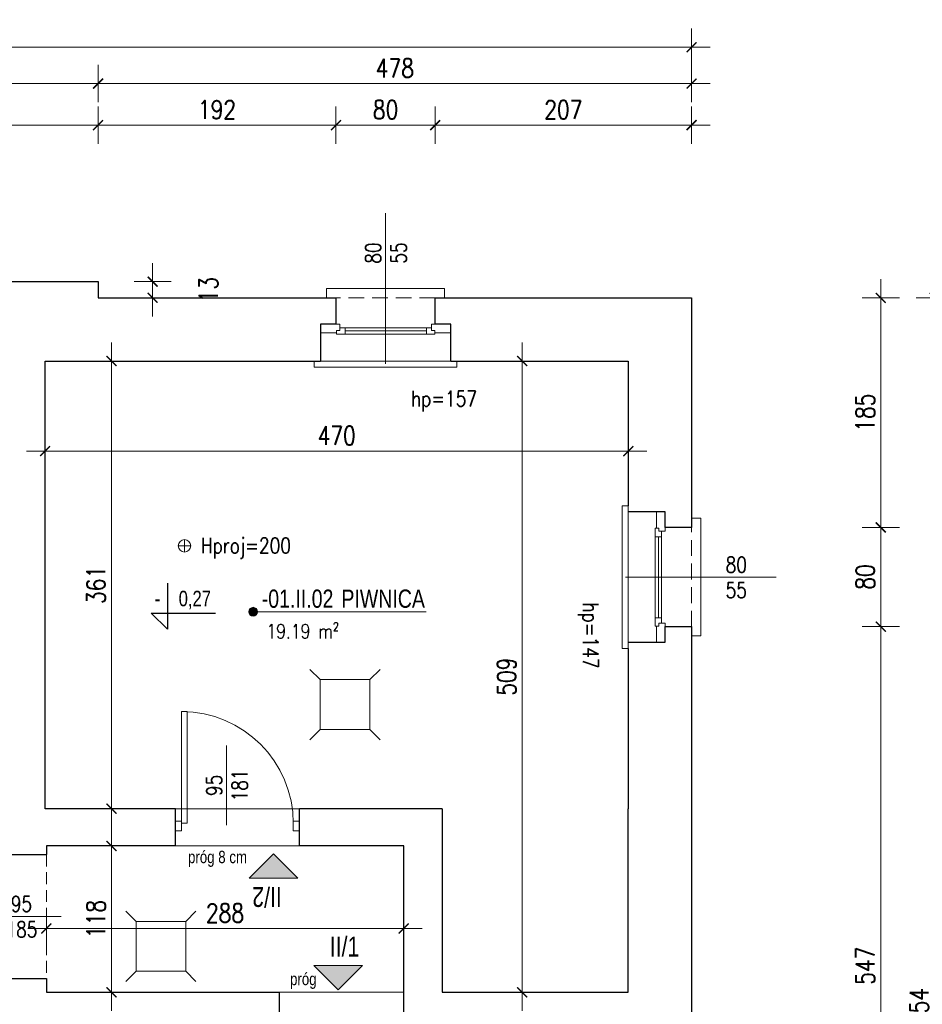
# Model space of a CAD drawing. Header units: millimetres. Extents: x 284606 to 569416, y -192995 to -95103.
# Tile 165 of 178: x 314232 to 314959, y -101627 to -100833. Entities that reach past the tile are written whole.
import ezdxf
from ezdxf.enums import TextEntityAlignment as Align

# ---------------------------------------------------------------- set-up
doc = ezdxf.new("R2010")
doc.units = ezdxf.units.MM
doc.linetypes.add('HIDDEN', pattern=[9.525, 6.35, -3.175])
doc.layers.get('0').update_dxf_attribs({"lineweight": 0})
for name, color, linetype, lineweight in [('!STR_Konstrukcja 0.20', 200, 'Continuous', 20), ('!STR_Konstrukcja 0.30', 64, 'Continuous', 30), ('!STR_Opisy 0.09', 8, 'Continuous', 9), ('!STR_Przerywana 0.09', 8, 'HIDDEN', 9), ('!STR_Stolarka drzwiowa', 30, 'Continuous', 15), ('!STR_Stolarka okienna', 72, 'Continuous', 15), ('!STR_Wymiarowanie', 254, 'Continuous', 9)]:
    doc.layers.add(name, color=color, linetype=linetype, lineweight=lineweight)
doc.layers.add('!STR_Obrysy pomieszczeń', color=215, linetype='Continuous', lineweight=9, plot=False)
doc.layers.add('AB1 - OPISY', color=7, linetype='Continuous')
doc.styles.add('1_50', font='txt', dxfattribs={"width": 0.8})
doc.styles.add('AB_Arial', font='NirmalaS.ttf')
doc.styles.add('EKO 1-10', font='romans.shx', dxfattribs={"width": 0.8, "height": 15})
doc.styles.add('EKO 1-5', font='romans.shx', dxfattribs={"width": 0.8, "height": 10})
doc.dimstyles.new('EKO wymiar 1-10', dxfattribs={"dimtxt": 15, "dimasz": 8, "dimexe": 15, "dimexo": 15, "dimgap": 5, "dimtad": 1, "dimdec": 0, "dimtxsty": 'EKO 1-10', "dimblk": 'ARCHTICK', "dimcen": 10, "dimdle": 15, "dimclrd": 256, "dimclre": 256, "dimclrt": 256, "dimazin": 2, "dimtfac": 1, "dimtdec": 0, "dimtmove": 2, "dimatfit": 3, "dimldrblk": 'ARCHTICK', "dimfxl": 15, "dimfxlon": 1, "dimlwd": -1, "dimlwe": -1, "dimarcsym": 0})

# ---------------------------------------------------------------- blocks, each defined once
blk = doc.blocks.new('*U117')
at = {"layer": '!STR_Opisy 0.09', "linetype": 'Continuous'}
blk.add_line((0, -153.49), (0, -32.16), dxfattribs=at)
at = {"layer": '!STR_Opisy 0.09', "linetype": 'Continuous', "style": 'EKO 1-5', "width": 0.8}
blk.add_attdef('HP=', (-20.48, 2.26), '', height=12.5, rotation=180, dxfattribs=at)
at = {"layer": '!STR_Opisy 0.09', "ltscale": 0.7, "style": 'EKO 1-5', "width": 0.8}
blk.add_attdef('WYS', text='', height=12.5, rotation=270, dxfattribs=at).set_placement((-10.53, -121.38), align=Align.MIDDLE_CENTER)
at = {"layer": '!STR_Opisy 0.09', "linetype": 'Continuous', "style": 'EKO 1-5', "width": 0.8}
blk.add_attdef('SZER', text='', height=12.5, rotation=270, dxfattribs=at).set_placement((0, -121.38), align=Align.BOTTOM_CENTER)
blk = doc.blocks.new('NR MIESZ')
h = blk.add_hatch(color=256)
h.dxf.hatch_style = 1
h.paths.add_polyline_path([(-24.54, -24.54), (0, 0), (24.54, -24.54)])
blk.add_lwpolyline([(-24.54, -24.54), (0, 0), (24.54, -24.54), (-24.54, -24.54)])
at = {"ltscale": 1.5, "style": 'AB_Arial', "width": 0.8}
for p in [(-33.22, -50.58), (-33.22, -83)]:
    blk.add_attdef('NR_POM.', p, '', height=20, rotation=0, dxfattribs=at)
blk = doc.blocks.new('_ArchTick')
at = {"color": 0, "linetype": 'ByBlock', "const_width": 0.15}
blk.add_lwpolyline([(-0.5, -0.5), (0.5, 0.5)], dxfattribs=at)
blk = doc.blocks.new('*D982')
at = {"layer": '!STR_Wymiarowanie', "ltscale": 1.5, "transparency": 16777216}
for p, q in [((314252.07, -101166.02), (314252.07, -101196.02)), ((314722.07, -101166.02), (314722.07, -101196.02)), ((314237.07, -101181.02), (314737.07, -101181.02))]:
    blk.add_line(p, q, dxfattribs=at)
at = {"layer": 'Defpoints', "color": 0, "ltscale": 1.5, "transparency": 16777216}
for p in [(314252.07, -101108.36), (314722.07, -101108.36), (314722.07, -101181.02)]:
    blk.add_point(p, dxfattribs=at)
at = {"layer": '!STR_Wymiarowanie', "ltscale": 1.5, "transparency": 16777216, "xscale": 8, "yscale": 8, "zscale": 8, "rotation": 180}
blk.add_blockref('_ArchTick', (314252.07, -101181.02), dxfattribs=at)
at = {"layer": '!STR_Wymiarowanie', "ltscale": 1.5, "transparency": 16777216, "xscale": 8, "yscale": 8, "zscale": 8}
blk.add_blockref('_ArchTick', (314722.07, -101181.02), dxfattribs=at)
at = {"layer": '!STR_Wymiarowanie', "ltscale": 1.5, "transparency": 16777216, "insert": (314487.07, -101168.52), "char_height": 15, "attachment_point": 5, "style": 'EKO 1-10'}
blk.add_mtext('470', dxfattribs=at)
blk = doc.blocks.new('*D983')
at = {"layer": '!STR_Wymiarowanie', "ltscale": 1.5, "transparency": 16777216}
for p, q in [((314636.55, -101632.36), (314636.55, -101093.36)), ((314651.55, -101108.36), (314621.55, -101108.36)), ((314651.55, -101617.36), (314621.55, -101617.36))]:
    blk.add_line(p, q, dxfattribs=at)
at = {"layer": 'Defpoints', "color": 0, "ltscale": 1.5, "transparency": 16777216}
for p in [(314636.55, -101108.36), (314721.98, -101108.36), (314721.98, -101617.36)]:
    blk.add_point(p, dxfattribs=at)
at = {"layer": '!STR_Wymiarowanie', "ltscale": 1.5, "transparency": 16777216, "xscale": 8, "yscale": 8, "zscale": 8}
for p, rotation in [((314636.55, -101108.36), 90), ((314636.55, -101617.36), 270)]:
    blk.add_blockref('_ArchTick', p, dxfattribs=dict(at, rotation=rotation))
at = {"layer": '!STR_Wymiarowanie', "ltscale": 1.5, "transparency": 16777216, "insert": (314624.05, -101362.86), "char_height": 15, "attachment_point": 5, "rotation": 90, "style": 'EKO 1-10'}
blk.add_mtext('509', dxfattribs=at)
blk = doc.blocks.new('*D984')
at = {"layer": '!STR_Wymiarowanie', "ltscale": 1.5, "transparency": 16777216}
for p, q in [((314305.57, -101484.36), (314305.57, -101093.36)), ((314290.57, -101108.36), (314320.57, -101108.36)), ((314290.57, -101469.36), (314320.57, -101469.36))]:
    blk.add_line(p, q, dxfattribs=at)
at = {"layer": 'Defpoints', "color": 0, "ltscale": 1.5, "transparency": 16777216}
for p in [(314252.07, -101108.36), (314305.57, -101108.36), (314252.07, -101469.36)]:
    blk.add_point(p, dxfattribs=at)
at = {"layer": '!STR_Wymiarowanie', "ltscale": 1.5, "transparency": 16777216, "xscale": 8, "yscale": 8, "zscale": 8}
for p, rotation in [((314305.57, -101108.36), 90), ((314305.57, -101469.36), 270)]:
    blk.add_blockref('_ArchTick', p, dxfattribs=dict(at, rotation=rotation))
at = {"layer": '!STR_Wymiarowanie', "ltscale": 1.5, "transparency": 16777216, "insert": (314293.07, -101288.86), "char_height": 15, "attachment_point": 5, "rotation": 90, "style": 'EKO 1-10'}
blk.add_mtext('361', dxfattribs=at)
blk = doc.blocks.new('*D985')
at = {"layer": '!STR_Wymiarowanie', "ltscale": 1.5, "transparency": 16777216}
for p, q in [((314305.57, -101484.36), (314305.57, -101632.36)), ((314290.57, -101499.36), (314320.57, -101499.36)), ((314290.57, -101617.36), (314320.57, -101617.36))]:
    blk.add_line(p, q, dxfattribs=at)
at = {"layer": 'Defpoints', "color": 0, "ltscale": 1.5, "transparency": 16777216}
for p in [(314253.07, -101499.36), (314253.07, -101617.36), (314305.57, -101617.36)]:
    blk.add_point(p, dxfattribs=at)
at = {"layer": '!STR_Wymiarowanie', "ltscale": 1.5, "transparency": 16777216, "xscale": 8, "yscale": 8, "zscale": 8}
for p, rotation in [((314305.57, -101499.36), 90), ((314305.57, -101617.36), 270)]:
    blk.add_blockref('_ArchTick', p, dxfattribs=dict(at, rotation=rotation))
at = {"layer": '!STR_Wymiarowanie', "ltscale": 1.5, "transparency": 16777216, "insert": (314293.07, -101558.36), "char_height": 15, "attachment_point": 5, "rotation": 90, "style": 'EKO 1-10'}
blk.add_mtext('118', dxfattribs=at)
blk = doc.blocks.new('*D987')
at = {"layer": '!STR_Wymiarowanie', "ltscale": 1.5, "transparency": 16777216}
for p, q in [((314253.07, -101580.98), (314253.07, -101550.98)), ((314541.07, -101580.98), (314541.07, -101550.98)), ((314238.07, -101565.98), (314556.07, -101565.98))]:
    blk.add_line(p, q, dxfattribs=at)
at = {"layer": 'Defpoints', "color": 0, "ltscale": 1.5, "transparency": 16777216}
for p in [(314541.07, -101565.98), (314253.07, -101617.36), (314541.07, -101617.36)]:
    blk.add_point(p, dxfattribs=at)
at = {"layer": '!STR_Wymiarowanie', "ltscale": 1.5, "transparency": 16777216, "xscale": 8, "yscale": 8, "zscale": 8, "rotation": 180}
blk.add_blockref('_ArchTick', (314253.07, -101565.98), dxfattribs=at)
at = {"layer": '!STR_Wymiarowanie', "ltscale": 1.5, "transparency": 16777216, "xscale": 8, "yscale": 8, "zscale": 8}
blk.add_blockref('_ArchTick', (314541.07, -101565.98), dxfattribs=at)
at = {"layer": '!STR_Wymiarowanie', "ltscale": 1.5, "transparency": 16777216, "insert": (314397.07, -101553.48), "char_height": 15, "attachment_point": 5, "style": 'EKO 1-10'}
blk.add_mtext('288', dxfattribs=at)
blk = doc.blocks.new('*U225')
at = {"layer": '!STR_Konstrukcja 0.20', "linetype": 'Continuous', "lineweight": 15}
for points in [[(8.12, 50.87), (0.62, 50.87), (0.62, 58.37), (95.62, 58.37), (95.62, 50.87), (88.12, 50.87)], [(-4.38, -0.13), (-9.38, -0.13), (-9.38, -5.13), (105.62, -5.13), (105.62, -0.13), (100.62, -0.13)]]:
    blk.add_lwpolyline(points, dxfattribs=at)
at = {"layer": '!STR_Konstrukcja 0.30', "ltscale": 2}
for points in [[(-4.38, -0.13), (-4.38, 29.68), (8.12, 29.68), (8.12, 50.87)], [(88.12, 50.87), (88.12, 29.68), (100.62, 29.68), (100.62, -0.13)]]:
    blk.add_lwpolyline(points, dxfattribs=at)
at = {"layer": '!STR_Przerywana 0.09', "ltscale": 2}
for points in [[(8.12, 50.87), (88.12, 50.87)], [(-4.38, -0.13), (100.62, -0.13)]]:
    blk.add_lwpolyline(points, dxfattribs=at)
at = {"layer": '!STR_Stolarka okienna', "ltscale": 0.3}
for points in [[(-4.38, 22.64), (-4.38, 29.68), (11.02, 29.68), (11.02, 24.55), (8.52, 24.55), (8.52, 22.64), (-4.38, 22.64)], [(87.55, 21.56), (87.55, 24.55), (85.05, 24.55), (85.05, 26.7), (11.02, 26.7), (11.02, 24.55), (8.52, 24.55), (8.52, 21.56), (87.55, 21.56)], [(15.12, 26.7), (15.12, 21.56)], [(80.62, 24.13), (15.12, 24.13)], [(80.62, 21.56), (80.62, 26.7)], [(100.62, 22.64), (100.62, 29.68), (85.05, 29.68), (85.05, 24.55), (87.55, 24.55), (87.55, 22.64), (100.62, 22.64)]]:
    blk.add_lwpolyline(points, dxfattribs=at)
blk = doc.blocks.new('*D919')
at = {"layer": '!STR_Wymiarowanie', "ltscale": 1.5, "transparency": 16777216}
for p, q in [((314338.72, -101072.36), (314338.72, -101029.36)), ((314323.72, -101044.36), (314353.72, -101044.36)), ((314323.72, -101057.36), (314353.72, -101057.36))]:
    blk.add_line(p, q, dxfattribs=at)
at = {"layer": 'Defpoints', "color": 0, "ltscale": 1.5, "transparency": 16777216}
for p in [(314294.73, -101044.36), (314338.72, -101044.36), (314294.73, -101057.36)]:
    blk.add_point(p, dxfattribs=at)
at = {"layer": '!STR_Wymiarowanie', "ltscale": 1.5, "transparency": 16777216, "xscale": 8, "yscale": 8, "zscale": 8}
for p, rotation in [((314338.72, -101044.36), 90), ((314338.72, -101057.36), 270)]:
    blk.add_blockref('_ArchTick', p, dxfattribs=dict(at, rotation=rotation))
at = {"layer": '!STR_Wymiarowanie', "ltscale": 1.5, "transparency": 16777216, "insert": (314383.72, -101050.86), "char_height": 15, "attachment_point": 5, "rotation": 90, "style": 'EKO 1-10'}
blk.add_mtext('13', dxfattribs=at)
blk = doc.blocks.new('*D929')
at = {"layer": '!STR_Wymiarowanie', "ltscale": 1.5, "transparency": 16777216}
for p, q in [((313851.46, -100933.18), (313851.46, -100903.18)), ((314294.73, -100933.18), (314294.73, -100903.18)), ((313836.46, -100918.18), (314309.73, -100918.18))]:
    blk.add_line(p, q, dxfattribs=at)
at = {"layer": 'Defpoints', "color": 0, "ltscale": 1.5, "transparency": 16777216}
for p in [(314294.73, -100918.18), (313851.46, -101044.36), (314294.73, -101044.36)]:
    blk.add_point(p, dxfattribs=at)
at = {"layer": '!STR_Wymiarowanie', "ltscale": 1.5, "transparency": 16777216, "xscale": 8, "yscale": 8, "zscale": 8, "rotation": 180}
blk.add_blockref('_ArchTick', (313851.46, -100918.18), dxfattribs=at)
at = {"layer": '!STR_Wymiarowanie', "ltscale": 1.5, "transparency": 16777216, "xscale": 8, "yscale": 8, "zscale": 8}
blk.add_blockref('_ArchTick', (314294.73, -100918.18), dxfattribs=at)
at = {"layer": '!STR_Wymiarowanie', "ltscale": 1.5, "transparency": 16777216, "insert": (314073.1, -100905.68), "char_height": 15, "attachment_point": 5, "style": 'EKO 1-10'}
blk.add_mtext('443', dxfattribs=at)
blk = doc.blocks.new('*D930')
at = {"layer": '!STR_Wymiarowanie', "ltscale": 1.5, "transparency": 16777216}
for p, q in [((314294.73, -100933.18), (314294.73, -100903.18)), ((314486.44, -100933.18), (314486.44, -100903.18)), ((314279.73, -100918.18), (314501.44, -100918.18))]:
    blk.add_line(p, q, dxfattribs=at)
at = {"layer": 'Defpoints', "color": 0, "ltscale": 1.5, "transparency": 16777216}
for p in [(314486.44, -100918.18), (314294.73, -101044.36), (314486.44, -101057.36)]:
    blk.add_point(p, dxfattribs=at)
at = {"layer": '!STR_Wymiarowanie', "ltscale": 1.5, "transparency": 16777216, "xscale": 8, "yscale": 8, "zscale": 8, "rotation": 180}
blk.add_blockref('_ArchTick', (314294.73, -100918.18), dxfattribs=at)
at = {"layer": '!STR_Wymiarowanie', "ltscale": 1.5, "transparency": 16777216, "xscale": 8, "yscale": 8, "zscale": 8}
blk.add_blockref('_ArchTick', (314486.44, -100918.18), dxfattribs=at)
at = {"layer": '!STR_Wymiarowanie', "ltscale": 1.5, "transparency": 16777216, "insert": (314390.59, -100905.68), "char_height": 15, "attachment_point": 5, "style": 'EKO 1-10'}
blk.add_mtext('192', dxfattribs=at)
blk = doc.blocks.new('*D931')
at = {"layer": '!STR_Wymiarowanie', "ltscale": 1.5, "transparency": 16777216}
for p, q in [((314486.44, -100933.18), (314486.44, -100903.18)), ((314566.44, -100933.18), (314566.44, -100903.18)), ((314471.44, -100918.18), (314581.44, -100918.18))]:
    blk.add_line(p, q, dxfattribs=at)
at = {"layer": 'Defpoints', "color": 0, "ltscale": 1.5, "transparency": 16777216}
for p in [(314566.44, -100918.18), (314486.44, -101057.36), (314566.44, -101057.41)]:
    blk.add_point(p, dxfattribs=at)
at = {"layer": '!STR_Wymiarowanie', "ltscale": 1.5, "transparency": 16777216, "xscale": 8, "yscale": 8, "zscale": 8, "rotation": 180}
blk.add_blockref('_ArchTick', (314486.44, -100918.18), dxfattribs=at)
at = {"layer": '!STR_Wymiarowanie', "ltscale": 1.5, "transparency": 16777216, "xscale": 8, "yscale": 8, "zscale": 8}
blk.add_blockref('_ArchTick', (314566.44, -100918.18), dxfattribs=at)
at = {"layer": '!STR_Wymiarowanie', "ltscale": 1.5, "transparency": 16777216, "insert": (314526.44, -100905.68), "char_height": 15, "attachment_point": 5, "style": 'EKO 1-10'}
blk.add_mtext('80', dxfattribs=at)
blk = doc.blocks.new('*D932')
at = {"layer": '!STR_Wymiarowanie', "ltscale": 1.5, "transparency": 16777216}
for p, q in [((314566.44, -100933.18), (314566.44, -100903.18)), ((314773.08, -100933.18), (314773.08, -100903.18)), ((314551.44, -100918.18), (314788.08, -100918.18))]:
    blk.add_line(p, q, dxfattribs=at)
at = {"layer": 'Defpoints', "color": 0, "ltscale": 1.5, "transparency": 16777216}
for p in [(314773.08, -100918.18), (314566.44, -101057.41), (314773.08, -101057.44)]:
    blk.add_point(p, dxfattribs=at)
at = {"layer": '!STR_Wymiarowanie', "ltscale": 1.5, "transparency": 16777216, "xscale": 8, "yscale": 8, "zscale": 8, "rotation": 180}
blk.add_blockref('_ArchTick', (314566.44, -100918.18), dxfattribs=at)
at = {"layer": '!STR_Wymiarowanie', "ltscale": 1.5, "transparency": 16777216, "xscale": 8, "yscale": 8, "zscale": 8}
blk.add_blockref('_ArchTick', (314773.08, -100918.18), dxfattribs=at)
at = {"layer": '!STR_Wymiarowanie', "ltscale": 1.5, "transparency": 16777216, "insert": (314669.76, -100905.68), "char_height": 15, "attachment_point": 5, "style": 'EKO 1-10'}
blk.add_mtext('207', dxfattribs=at)
blk = doc.blocks.new('*D933')
at = {"layer": '!STR_Wymiarowanie', "ltscale": 1.5, "transparency": 16777216}
for p, q in [((314294.73, -100899.65), (314294.73, -100869.65)), ((314773.08, -100899.65), (314773.08, -100869.65)), ((314788.08, -100884.65), (314279.73, -100884.65))]:
    blk.add_line(p, q, dxfattribs=at)
at = {"layer": 'Defpoints', "color": 0, "ltscale": 1.5, "transparency": 16777216}
for p in [(314294.73, -100884.65), (314294.73, -101044.36), (314773.08, -101057.44)]:
    blk.add_point(p, dxfattribs=at)
at = {"layer": '!STR_Wymiarowanie', "ltscale": 1.5, "transparency": 16777216, "xscale": 8, "yscale": 8, "zscale": 8, "rotation": 180}
blk.add_blockref('_ArchTick', (314294.73, -100884.65), dxfattribs=at)
at = {"layer": '!STR_Wymiarowanie', "ltscale": 1.5, "transparency": 16777216, "xscale": 8, "yscale": 8, "zscale": 8}
blk.add_blockref('_ArchTick', (314773.08, -100884.65), dxfattribs=at)
at = {"layer": '!STR_Wymiarowanie', "ltscale": 1.5, "transparency": 16777216, "insert": (314533.91, -100872.15), "char_height": 15, "attachment_point": 5, "style": 'EKO 1-10'}
blk.add_mtext('478', dxfattribs=at)
blk = doc.blocks.new('*D934')
at = {"layer": '!STR_Wymiarowanie', "ltscale": 1.5, "transparency": 16777216}
for p, q in [((313380.29, -100899.65), (313380.29, -100869.65)), ((314294.73, -100899.65), (314294.73, -100869.65)), ((314309.73, -100884.65), (313365.29, -100884.65))]:
    blk.add_line(p, q, dxfattribs=at)
at = {"layer": 'Defpoints', "color": 0, "ltscale": 1.5, "transparency": 16777216}
for p in [(313380.29, -100884.65), (313380.29, -101044.36), (314294.73, -101044.36)]:
    blk.add_point(p, dxfattribs=at)
at = {"layer": '!STR_Wymiarowanie', "ltscale": 1.5, "transparency": 16777216, "xscale": 8, "yscale": 8, "zscale": 8, "rotation": 180}
blk.add_blockref('_ArchTick', (313380.29, -100884.65), dxfattribs=at)
at = {"layer": '!STR_Wymiarowanie', "ltscale": 1.5, "transparency": 16777216, "xscale": 8, "yscale": 8, "zscale": 8}
blk.add_blockref('_ArchTick', (314294.73, -100884.65), dxfattribs=at)
at = {"layer": '!STR_Wymiarowanie', "ltscale": 1.5, "transparency": 16777216, "insert": (313837.51, -100872.15), "char_height": 15, "attachment_point": 5, "style": 'EKO 1-10'}
blk.add_mtext('914', dxfattribs=at)
blk = doc.blocks.new('*D935')
at = {"layer": '!STR_Wymiarowanie', "ltscale": 1.5, "transparency": 16777216}
for p, q in [((312855.74, -100870.36), (312855.74, -100840.36)), ((314773.08, -100870.36), (314773.08, -100840.36)), ((314788.08, -100855.36), (312840.74, -100855.36))]:
    blk.add_line(p, q, dxfattribs=at)
at = {"layer": 'Defpoints', "color": 0, "ltscale": 1.5, "transparency": 16777216}
for p in [(312855.74, -100855.36), (314773.08, -101057.44), (312855.74, -101141.36)]:
    blk.add_point(p, dxfattribs=at)
at = {"layer": '!STR_Wymiarowanie', "ltscale": 1.5, "transparency": 16777216, "xscale": 8, "yscale": 8, "zscale": 8, "rotation": 180}
blk.add_blockref('_ArchTick', (312855.74, -100855.36), dxfattribs=at)
at = {"layer": '!STR_Wymiarowanie', "ltscale": 1.5, "transparency": 16777216, "xscale": 8, "yscale": 8, "zscale": 8}
blk.add_blockref('_ArchTick', (314773.08, -100855.36), dxfattribs=at)
at = {"layer": '!STR_Wymiarowanie', "ltscale": 1.5, "transparency": 16777216, "insert": (313814.41, -100842.86), "char_height": 15, "attachment_point": 5, "style": 'EKO 1-10'}
blk.add_mtext('1917', dxfattribs=at)
blk = doc.blocks.new('*D964')
at = {"layer": '!STR_Wymiarowanie', "ltscale": 1.5, "transparency": 16777216}
for p, q in [((314925.59, -101042.44), (314925.59, -101257.55)), ((314910.59, -101057.44), (314940.59, -101057.44)), ((314910.59, -101242.55), (314940.59, -101242.55))]:
    blk.add_line(p, q, dxfattribs=at)
at = {"layer": 'Defpoints', "color": 0, "ltscale": 1.5, "transparency": 16777216}
for p in [(314773.08, -101057.44), (314773.08, -101242.55), (314925.59, -101242.55)]:
    blk.add_point(p, dxfattribs=at)
at = {"layer": '!STR_Wymiarowanie', "ltscale": 1.5, "transparency": 16777216, "xscale": 8, "yscale": 8, "zscale": 8}
for p, rotation in [((314925.59, -101057.44), 90), ((314925.59, -101242.55), 270)]:
    blk.add_blockref('_ArchTick', p, dxfattribs=dict(at, rotation=rotation))
at = {"layer": '!STR_Wymiarowanie', "ltscale": 1.5, "transparency": 16777216, "insert": (314913.09, -101150), "char_height": 15, "attachment_point": 5, "rotation": 90, "style": 'EKO 1-10'}
blk.add_mtext('185', dxfattribs=at)
blk = doc.blocks.new('*D965')
at = {"layer": '!STR_Wymiarowanie', "ltscale": 1.5, "transparency": 16777216}
for p, q in [((314925.59, -101227.55), (314925.59, -101337.55)), ((314910.59, -101242.55), (314940.59, -101242.55)), ((314910.59, -101322.55), (314940.59, -101322.55))]:
    blk.add_line(p, q, dxfattribs=at)
at = {"layer": 'Defpoints', "color": 0, "ltscale": 1.5, "transparency": 16777216}
for p in [(314773.08, -101242.55), (314762.49, -101322.55), (314925.59, -101322.55)]:
    blk.add_point(p, dxfattribs=at)
at = {"layer": '!STR_Wymiarowanie', "ltscale": 1.5, "transparency": 16777216, "xscale": 8, "yscale": 8, "zscale": 8}
for p, rotation in [((314925.59, -101242.55), 90), ((314925.59, -101322.55), 270)]:
    blk.add_blockref('_ArchTick', p, dxfattribs=dict(at, rotation=rotation))
at = {"layer": '!STR_Wymiarowanie', "ltscale": 1.5, "transparency": 16777216, "insert": (314913.09, -101282.55), "char_height": 15, "attachment_point": 5, "rotation": 90, "style": 'EKO 1-10'}
blk.add_mtext('80', dxfattribs=at)
blk = doc.blocks.new('*D966')
at = {"layer": '!STR_Wymiarowanie', "ltscale": 1.5, "transparency": 16777216}
for p, q in [((314925.59, -101307.55), (314925.59, -101884.36)), ((314910.59, -101322.55), (314940.59, -101322.55)), ((314910.59, -101869.36), (314940.59, -101869.36))]:
    blk.add_line(p, q, dxfattribs=at)
at = {"layer": 'Defpoints', "color": 0, "ltscale": 1.5, "transparency": 16777216}
for p in [(314762.49, -101322.55), (314762.49, -101869.36), (314925.59, -101869.36)]:
    blk.add_point(p, dxfattribs=at)
at = {"layer": '!STR_Wymiarowanie', "ltscale": 1.5, "transparency": 16777216, "xscale": 8, "yscale": 8, "zscale": 8}
for p, rotation in [((314925.59, -101322.55), 90), ((314925.59, -101869.36), 270)]:
    blk.add_blockref('_ArchTick', p, dxfattribs=dict(at, rotation=rotation))
at = {"layer": '!STR_Wymiarowanie', "ltscale": 1.5, "transparency": 16777216, "insert": (314913.09, -101595.96), "char_height": 15, "attachment_point": 5, "rotation": 90, "style": 'EKO 1-10'}
blk.add_mtext('547', dxfattribs=at)
blk = doc.blocks.new('*D969')
at = {"layer": '!STR_Wymiarowanie', "ltscale": 1.5, "transparency": 16777216}
for p, q in [((314969.05, -101042.44), (314969.05, -102226.36)), ((314954.05, -101057.44), (314984.05, -101057.44)), ((314954.05, -102211.36), (314984.05, -102211.36))]:
    blk.add_line(p, q, dxfattribs=at)
at = {"layer": 'Defpoints', "color": 0, "ltscale": 1.5, "transparency": 16777216}
for p in [(314773.28, -101057.44), (314773.08, -102211.36), (314969.05, -102211.36)]:
    blk.add_point(p, dxfattribs=at)
at = {"layer": '!STR_Wymiarowanie', "ltscale": 1.5, "transparency": 16777216, "xscale": 8, "yscale": 8, "zscale": 8}
for p, rotation in [((314969.05, -101057.44), 90), ((314969.05, -102211.36), 270)]:
    blk.add_blockref('_ArchTick', p, dxfattribs=dict(at, rotation=rotation))
at = {"layer": '!STR_Wymiarowanie', "ltscale": 1.5, "transparency": 16777216, "insert": (314956.55, -101634.4), "char_height": 15, "attachment_point": 5, "rotation": 90, "style": 'EKO 1-10'}
blk.add_mtext('1154', dxfattribs=at)
blk = doc.blocks.new('*U506')
at = {"ltscale": 0.3}
blk.add_hatch(color=256, dxfattribs=at).paths.add_polyline_path([(-0.91, 50, 1), (6.82, 50, 1)])
at = {"ltscale": 1.5}
blk.add_line((17.59, 50), (154.57, 50), dxfattribs=at)
at = {"ltscale": 0.3}
blk.add_lwpolyline([(17.59, 50), (2.95, 50)], dxfattribs=at)
blk.add_circle((2.95, 50), 3.86, dxfattribs=at)
at = {"ltscale": 1.5, "width": 0.8}
for tag, p, height, style in [('NR_POM.', (10.51, 53.45), 16, 'AB_Arial'), ('NAZWA_POMIESZCZENIA', (66.91, 53.45), 16, 'AB_Arial'), ('POSADZKA', (9.08, 4), 12.5, 'EKO 1-5')]:
    blk.add_attdef(tag, p, '', height=height, rotation=0, dxfattribs=dict(at, style=style))
at = {"ltscale": 1.5, "style": 'EKO 1-5', "width": 0.8}
blk.add_attdef('POWIERZCHNIA', text='', height=12.5, rotation=0, dxfattribs=at).set_placement((78.06, 22.91), align=Align.BOTTOM_RIGHT)
blk = doc.blocks.new('wysokosc2')
at = {"ltscale": 2}
for points in [[(-5.06, 0.04), (5.03, 0.04)], [(0, 5.1), (0, -5.1)]]:
    blk.add_lwpolyline(points, dxfattribs=at)
blk.add_circle((0, 0), 5.03, dxfattribs=at)
at = {"ltscale": 2, "style": 'EKO 1-5', "width": 0.8}
blk.add_attdef('WYS', (13.29, -6.01), '', height=12.5, dxfattribs=at)
blk = doc.blocks.new('*U120')
at = {"layer": '!STR_Opisy 0.09', "linetype": 'Continuous'}
blk.add_line((0, 32.11), (0, -89.22), dxfattribs=at)
at = {"layer": '!STR_Opisy 0.09', "ltscale": 0.7, "style": 'EKO 1-5', "width": 0.8}
blk.add_attdef('WYS', text='', height=12.5, rotation=270, dxfattribs=at).set_placement((-10.53, 0), align=Align.MIDDLE_CENTER)
at = {"layer": '!STR_Opisy 0.09', "linetype": 'Continuous', "style": 'EKO 1-5', "width": 0.8}
blk.add_attdef('SZER', text='', height=12.5, rotation=270, dxfattribs=at).set_placement((0, 0), align=Align.BOTTOM_CENTER)
blk.add_attdef('HP=', (50.53, -134.58), '', height=12.5, rotation=180, dxfattribs=at)
blk = doc.blocks.new('*U571')
at = {"layer": '!STR_Opisy 0.09', "linetype": 'Continuous'}
blk.add_line((36.29, 62.6), (36.29, -1.63), dxfattribs=at)
at = {"layer": '!STR_Stolarka drzwiowa'}
for points in [[(0, 0), (0, 90), (4.38, 90), (4.38, 0)], [(-5, -6.2), (0, -6.2), (0, 1.8), (-5, 1.8)], [(90, -6.2), (95, -6.2), (95, 1.8), (90, 1.8)]]:
    blk.add_lwpolyline(points, close=True, dxfattribs=at)
blk.add_arc((0, 0), 90, 0, 90, dxfattribs=at)
at = {"layer": '!STR_Opisy 0.09', "linetype": 'Continuous', "style": 'EKO 1-10', "width": 0.8}
blk.add_attdef('SZER', text='', height=12.5, rotation=90, dxfattribs=at).set_placement((36.29, 30.49), align=Align.BOTTOM_CENTER)
at = {"layer": '!STR_Opisy 0.09', "ltscale": 0.7, "style": 'EKO 1-10', "width": 0.8}
blk.add_attdef('WYS', text='', height=12.5, rotation=90, dxfattribs=at).set_placement((46.82, 30.49), align=Align.MIDDLE_CENTER)

msp = doc.modelspace()

# ---------------------------------------------------------------- linework, layer by layer
at = {"layer": '!STR_Konstrukcja 0.30', "ltscale": 1.5}
for p, q in [((314357.07, -101499.36), (314357.07, -101469.36)), ((314457.07, -101499.36), (314457.07, -101469.36)), ((314211.07, -101506.36), (314253.07, -101506.36)), ((314211.07, -101606.36), (314253.07, -101606.36)), ((314441.07, -101658.36), (314441.07, -101617.36)), ((314541.07, -101658.36), (314541.07, -101617.36))]:
    msp.add_line(p, q, dxfattribs=at)
for points in [[(313851.46, -101044.36), (314294.73, -101044.36), (314294.73, -101057.36), (314486.44, -101057.39)], [(314566.44, -101057.41), (314773.08, -101057.44), (314773.08, -101242.55)], [(314357.07, -101469.36), (314252.07, -101469.36), (314252.07, -101108.36), (314473.94, -101108.36)], [(314578.94, -101108.36), (314722.07, -101108.36), (314722.07, -101225.05)], [(314773.08, -101322.55), (314773.08, -101869.36)], [(314722.07, -101340.05), (314722.07, -101469.36)], [(314572.07, -101469.36), (314457.07, -101469.36)], [(314572.07, -101469.36), (314572.07, -101617.36), (314722.07, -101617.36), (314722.07, -101469.36)], [(314357.07, -101499.36), (314253.07, -101499.36), (314253.07, -101506.36)], [(314541.07, -101617.36), (314541.07, -101617.36), (314541.07, -101499.36), (314457.07, -101499.36)], [(314253.07, -101606.36), (314253.07, -101617.36), (314441.07, -101617.36)]]:
    msp.add_lwpolyline(points, dxfattribs=at)
at = {"layer": '!STR_Obrysy pomieszczeń', "ltscale": 0.3}
for points in [[(314252.07, -101108.36), (314722.08, -101108.36), (314722.08, -101617.36), (314572.07, -101617.36), (314572.07, -101469.36), (314252.07, -101469.36)], [(313965.07, -101228.36), (314070.07, -101228.36), (314070.07, -101448.36), (314211.07, -101448.36), (314211.07, -101506.36), (314253.07, -101506.36), (314253.07, -101499.36), (314541.07, -101499.36), (314541.07, -101617.36), (314253.07, -101617.36), (314253.07, -101606.36), (314211.07, -101606.36), (314211.07, -101617.36), (313965.07, -101617.36)]]:
    msp.add_lwpolyline(points, close=True, dxfattribs=at)
at = {"layer": '!STR_Opisy 0.09'}
for points in [[(314473.79, -101365.3), (314465.5, -101357.01)], [(314513.79, -101365.3), (314522.08, -101357.01)], [(314473.79, -101365.3), (314473.8, -101405.43), (314513.8, -101405.43), (314513.79, -101365.3), (314473.79, -101365.3)], [(314473.8, -101405.43), (314465.51, -101413.71)], [(314513.8, -101405.43), (314522.09, -101413.71)], [(314325.36, -101560.28), (314317.07, -101551.99)], [(314365.36, -101560.28), (314373.65, -101551.99)], [(314325.36, -101560.28), (314325.37, -101600.4), (314365.37, -101600.4), (314365.36, -101560.28), (314325.36, -101560.28)], [(314325.37, -101600.4), (314317.08, -101608.69)], [(314365.37, -101600.4), (314373.66, -101608.69)]]:
    msp.add_lwpolyline(points, dxfattribs=at)
at = {"layer": '!STR_Przerywana 0.09', "ltscale": 1.5}
msp.add_line((314253.07, -101506.36), (314253.07, -101606.36), dxfattribs=at)
at = {"layer": '!STR_Wymiarowanie', "ltscale": 1.5}
for p, q in [((314457.07, -101469.36), (314357.07, -101469.36)), ((314357.07, -101499.36), (314457.07, -101499.36)), ((314541.07, -101617.36), (314441.07, -101617.36))]:
    msp.add_line(p, q, dxfattribs=at)
at = {"layer": 'AB1 - OPISY', "color": 1}
for p, q in [((314350.68, -101287.57), (314350.67, -101324.69)), ((314337.55, -101311.56), (314389.39, -101311.58)), ((314337.55, -101311.56), (314350.67, -101324.69))]:
    msp.add_line(p, q, dxfattribs=at)

# ---------------------------------------------------------------- block references
at = {"layer": '!STR_Konstrukcja 0.30', "ltscale": 1.5}
for p, rotation, values in [((314526.52, -101142.69), 180, {'SZER': '80', 'WYS': '55', 'HP=': 'hp=157'}), ((314687.75, -101282.63), 89.99999999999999, {'SZER': '80', 'WYS': '55', 'HP=': 'hp=147'})]:
    msp.add_blockref('*U117', p, dxfattribs=dict(at, rotation=rotation)).add_auto_attribs(values)
at = {"layer": '!STR_Konstrukcja 0.30', "ltscale": 1.5, "xscale": -1}
msp.add_blockref('*U225', (314574.56, -101108.23), dxfattribs=at)
at = {"layer": '!STR_Konstrukcja 0.30', "ltscale": 1.5, "xscale": -1, "rotation": 270}
msp.add_blockref('*U225', (314722.21, -101330.67), dxfattribs=at)
at = {"layer": '!STR_Konstrukcja 0.30', "ltscale": 1.5}
ref = msp.add_blockref('*U120', (314233, -101556.15), dxfattribs=dict(at, xscale=-1, rotation=270))
ref.add_attrib('SZER', '95', dxfattribs={"layer": '!STR_Opisy 0.09', "linetype": 'Continuous', "height": 12.5, "style": 'EKO 1-5', "width": 0.8}).set_placement((314233, -101556.15), align=Align.BOTTOM_CENTER)
ref.add_attrib('WYS', '185', dxfattribs={"layer": '!STR_Opisy 0.09', "ltscale": 0.7, "height": 12.5, "style": 'EKO 1-5', "width": 0.8}).set_placement((314233, -101566.68), align=Align.MIDDLE_CENTER)
at = {"layer": '!STR_Opisy 0.09'}
msp.add_blockref('wysokosc2', (314364.44, -101257.41), dxfattribs=at).add_auto_attribs({'WYS': 'Hproj=200'})
ref = msp.add_blockref('*U506', (314416.96, -101356.52), dxfattribs=dict(at, xscale=0.9199999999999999, yscale=0.9199999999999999, zscale=0.9199999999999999))
ref.add_attrib('NAZWA_POM', 'PIWNICA', (314490.84, -101307.35), dxfattribs={"layer": '0', "ltscale": 1.5, "height": 14.72, "rotation": 0, "style": 'AB_Arial', "width": 0.8})
ref.add_attrib('NUMER_POM', '-01.II.02', (314426.63, -101307.35), dxfattribs={"layer": '0', "ltscale": 1.5, "height": 14.72, "rotation": 0, "style": 'AB_Arial', "width": 0.8})
ref.add_attrib('R-SURF', '19.19 m²', dxfattribs={"layer": '0', "ltscale": 1.5, "height": 11.5, "rotation": 0, "style": 'EKO 1-5', "width": 0.8}).set_placement((314488.77, -101335.45), align=Align.BOTTOM_RIGHT)
ref = msp.add_blockref('NR MIESZ', (314436.13, -101505.67), dxfattribs=dict(at, xscale=-0.8, yscale=0.8, zscale=0.8))
ref.add_attrib('NR_POM.', 'II/2', (314442.81, -101532.53), dxfattribs={"layer": '0', "ltscale": 1.5, "height": 16, "rotation": 180, "style": 'AB_Arial', "width": 0.8})
ref = msp.add_blockref('NR MIESZ', (314488.18, -101615.4), dxfattribs=dict(at, xscale=-0.8, yscale=0.8, zscale=0.8, rotation=180))
ref.add_attrib('NR_POM.', 'II/1', (314481.5, -101588.55), dxfattribs={"layer": '0', "ltscale": 1.5, "height": 16, "rotation": 360, "style": 'AB_Arial', "width": 0.8})
at = {"layer": '!STR_Stolarka drzwiowa', "ltscale": 0.3}
msp.add_blockref('*U571', (314362.07, -101481.08), dxfattribs=at).add_auto_attribs({'WYS': '181', 'SZER': '95'})

# ---------------------------------------------------------------- texts
at = {"layer": '!STR_Opisy 0.09', "insert": (314340.4, -101293.64), "char_height": 12.5, "attachment_point": 1, "style": '1_50'}
msp.add_mtext_dynamic_manual_height_columns('-    0,27', width=94.7183, gutter_width=12.5, heights=[0], dxfattribs=at)
at = {"layer": '!STR_Wymiarowanie', "ltscale": 1.5, "char_height": 10, "attachment_point": 1, "style": '1_50'}
for s, insert in [('\\A1;próg 8 cm', (314367.22, -101503.28)), ('\\A1;próg ', (314449.45, -101601.66))]:
    msp.add_mtext_dynamic_manual_height_columns(s, width=2231.7249, gutter_width=453.61, heights=[120.44], dxfattribs=dict(at, insert=insert))

# ---------------------------------------------------------------- dimensions: what is measured, and where the dimension line sits
at = {"layer": '!STR_Wymiarowanie', "ltscale": 1.5}
for base, p1, p2, picture, middle in [((312855.74, -100855.36), (314773.08, -101057.44), (312855.74, -101141.36), '*D935', (313814.41, -100842.86)), ((313380.29, -100884.65), (314294.73, -101044.36), (313380.29, -101044.36), '*D934', (313837.51, -100872.15)), ((314294.73, -100884.65), (314773.08, -101057.44), (314294.73, -101044.36), '*D933', (314533.91, -100872.15)), ((314294.73, -100918.18), (313851.46, -101044.36), (314294.73, -101044.36), '*D929', (314073.1, -100905.68)), ((314486.44, -100918.18), (314294.73, -101044.36), (314486.44, -101057.36), '*D930', (314390.59, -100905.68)), ((314566.44, -100918.18), (314486.44, -101057.36), (314566.44, -101057.41), '*D931', (314526.44, -100905.68)), ((314773.08, -100918.18), (314566.44, -101057.41), (314773.08, -101057.44), '*D932', (314669.76, -100905.68)), ((314722.07, -101181.02), (314252.07, -101108.36), (314722.07, -101108.36), '*D982', (314487.07, -101168.52)), ((314541.07, -101565.98), (314253.07, -101617.36), (314541.07, -101617.36), '*D987', (314397.07, -101553.48))]:
    dim = msp.add_linear_dim(base=base, p1=p1, p2=p2, dimstyle='EKO wymiar 1-10', dxfattribs=at)
    dim.commit()
    dim.dimension.update_dxf_attribs({"geometry": picture, "text_midpoint": middle})
for base, p1, p2, picture, middle in [((314338.72, -101044.36), (314294.73, -101057.36), (314294.73, -101044.36), '*D919', (314383.72, -101050.86)), ((314925.59, -101242.55), (314773.08, -101057.44), (314773.08, -101242.55), '*D964', (314913.09, -101150)), ((314969.05, -102211.36), (314773.28, -101057.44), (314773.08, -102211.36), '*D969', (314956.55, -101634.4)), ((314305.57, -101108.36), (314252.07, -101469.36), (314252.07, -101108.36), '*D984', (314293.07, -101288.86)), ((314636.55, -101108.36), (314721.98, -101617.36), (314721.98, -101108.36), '*D983', (314624.05, -101362.86)), ((314925.59, -101322.55), (314773.08, -101242.55), (314762.49, -101322.55), '*D965', (314913.09, -101282.55)), ((314925.59, -101869.36), (314762.49, -101322.55), (314762.49, -101869.36), '*D966', (314913.09, -101595.96)), ((314305.57, -101617.36), (314253.07, -101499.36), (314253.07, -101617.36), '*D985', (314293.07, -101558.36))]:
    dim = msp.add_linear_dim(base=base, p1=p1, p2=p2, angle=90, dimstyle='EKO wymiar 1-10', dxfattribs=at)
    dim.commit()
    dim.dimension.update_dxf_attribs({"geometry": picture, "text_midpoint": middle})

doc.saveas('drawing.dxf')
